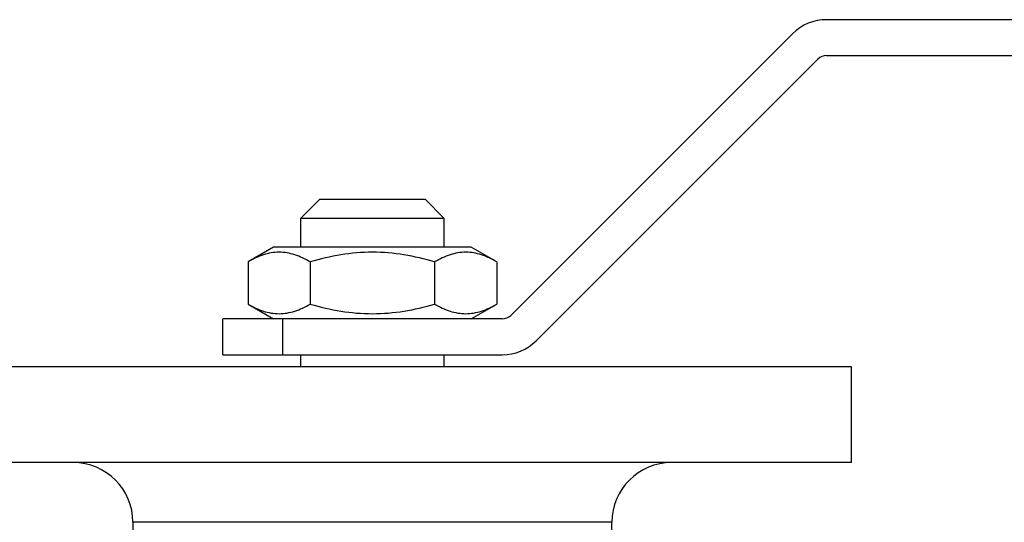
# Model space of a CAD drawing. Header units: millimetres. Extents: x -125 to 135, y -53 to 80.
# Tile 12 of 13: x -29 to 53, y 38 to 80. Entities that reach past the tile are written whole.
import ezdxf

# ---------------------------------------------------------------- set-up
doc = ezdxf.new("R2010")
doc.units = ezdxf.units.MM

msp = doc.modelspace()

# ---------------------------------------------------------------- linework, layer by layer
at = {"color": 7, "linetype": 'Continuous', "lineweight": 25}
for p, q in [((135, 80), (37.914, 80)), ((35.086, 78.828), (11.55, 55.293)), ((13.672, 53.172), (37.207, 76.707)), ((37.914, 77), (135, 77)), ((-4.4, 65), (-6, 63.4)), ((-4.4, 65), (4.4, 65)), ((6, 63.4), (4.4, 65)), ((-6, 63.4), (-6, 61)), ((6, 63.4), (-6, 63.4)), ((6, 61), (6, 63.4)), ((-8.25, 61), (-10.392, 59.763)), ((8.25, 61), (-8.25, 61)), ((10.392, 59.763), (8.25, 61)), ((-10.392, 59.763), (-10.392, 56.237)), ((-5.196, 59.763), (-5.196, 56.237)), ((5.196, 59.763), (5.196, 56.237)), ((10.392, 59.763), (10.392, 56.237)), ((-10.392, 56.237), (-8.25, 55)), ((8.25, 55), (10.392, 56.237)), ((10.843, 55), (-12.5, 55)), ((-12.5, 52), (-12.5, 55)), ((-7.5, 55), (-7.5, 52)), ((-12.5, 52), (10.843, 52)), ((-6, 52), (-6, 51)), ((6, 51), (6, 52)), ((40, 51), (-40, 51)), ((40, 43), (40, 51)), ((40, 43), (-40, 43)), ((-20, 38), (-20, 34.5)), ((20, 34.464), (20, 38))]:
    msp.add_line(p, q, dxfattribs=at)
at = {"color": 1, "linetype": 'Continuous', "lineweight": 25}
msp.add_line((20, 38), (-20, 38), dxfattribs=at)
at = {"color": 7, "linetype": 'Continuous', "lineweight": 25}
for centre, radius, start, end in [((37.914, 76), 4, 90, 135), ((37.914, 76), 1, 90, 135), ((10.843, 56), 1, 270, 315), ((10.843, 56), 4, 270, 315), ((-25, 38), 5, 0, 90), ((25, 38), 5, 90, 180)]:
    msp.add_arc(centre, radius, start, end, dxfattribs=at)
for points, knots in [([(-5.196, 59.763), (-5.62, 60.008), (-6.048, 60.21), (-6.911, 60.49), (-7.347, 60.566), (-8.01, 60.567), (-8.232, 60.548), (-8.671, 60.475), (-8.889, 60.421), (-9.539, 60.211), (-9.968, 60.008), (-10.392, 59.763)], [0, 0, 0, 0, 0.25, 0.25, 0.5, 0.5, 0.625, 0.625, 0.75, 0.75, 1, 1, 1, 1]), ([(5.196, 59.763), (4.35, 60.007), (3.496, 60.209), (1.767, 60.49), (0.891, 60.567), (-0.889, 60.567), (-1.767, 60.49), (-3.497, 60.209), (-4.35, 60.007), (-5.196, 59.763)], [0, 0, 0, 0, 0.25, 0.25, 0.5, 0.5, 0.75, 0.75, 1, 1, 1, 1]), ([(10.392, 59.763), (9.968, 60.008), (9.541, 60.21), (8.677, 60.49), (8.241, 60.566), (7.578, 60.567), (7.356, 60.548), (6.917, 60.475), (6.699, 60.421), (6.049, 60.211), (5.621, 60.008), (5.196, 59.763)], [0, 0, 0, 0, 0.25, 0.25, 0.5, 0.5, 0.625, 0.625, 0.75, 0.75, 1, 1, 1, 1]), ([(-10.392, 56.237), (-9.968, 55.992), (-9.541, 55.79), (-8.677, 55.51), (-8.241, 55.434), (-7.578, 55.433), (-7.356, 55.452), (-6.917, 55.525), (-6.699, 55.579), (-6.049, 55.789), (-5.621, 55.992), (-5.196, 56.237)], [0, 0, 0, 0, 0.25, 0.25, 0.5, 0.5, 0.625, 0.625, 0.75, 0.75, 1, 1, 1, 1]), ([(-5.196, 56.237), (-4.35, 55.993), (-3.496, 55.791), (-1.767, 55.51), (-0.891, 55.433), (0.889, 55.433), (1.767, 55.51), (3.497, 55.791), (4.35, 55.993), (5.196, 56.237)], [0, 0, 0, 0, 0.25, 0.25, 0.5, 0.5, 0.75, 0.75, 1, 1, 1, 1]), ([(5.196, 56.237), (5.62, 55.992), (6.048, 55.79), (6.911, 55.51), (7.347, 55.434), (8.01, 55.433), (8.232, 55.452), (8.671, 55.525), (8.889, 55.579), (9.539, 55.789), (9.968, 55.992), (10.392, 56.237)], [0, 0, 0, 0, 0.25, 0.25, 0.5, 0.5, 0.625, 0.625, 0.75, 0.75, 1, 1, 1, 1])]:
    msp.add_open_spline(points, degree=3, knots=knots, dxfattribs=at)

doc.saveas('drawing.dxf')
